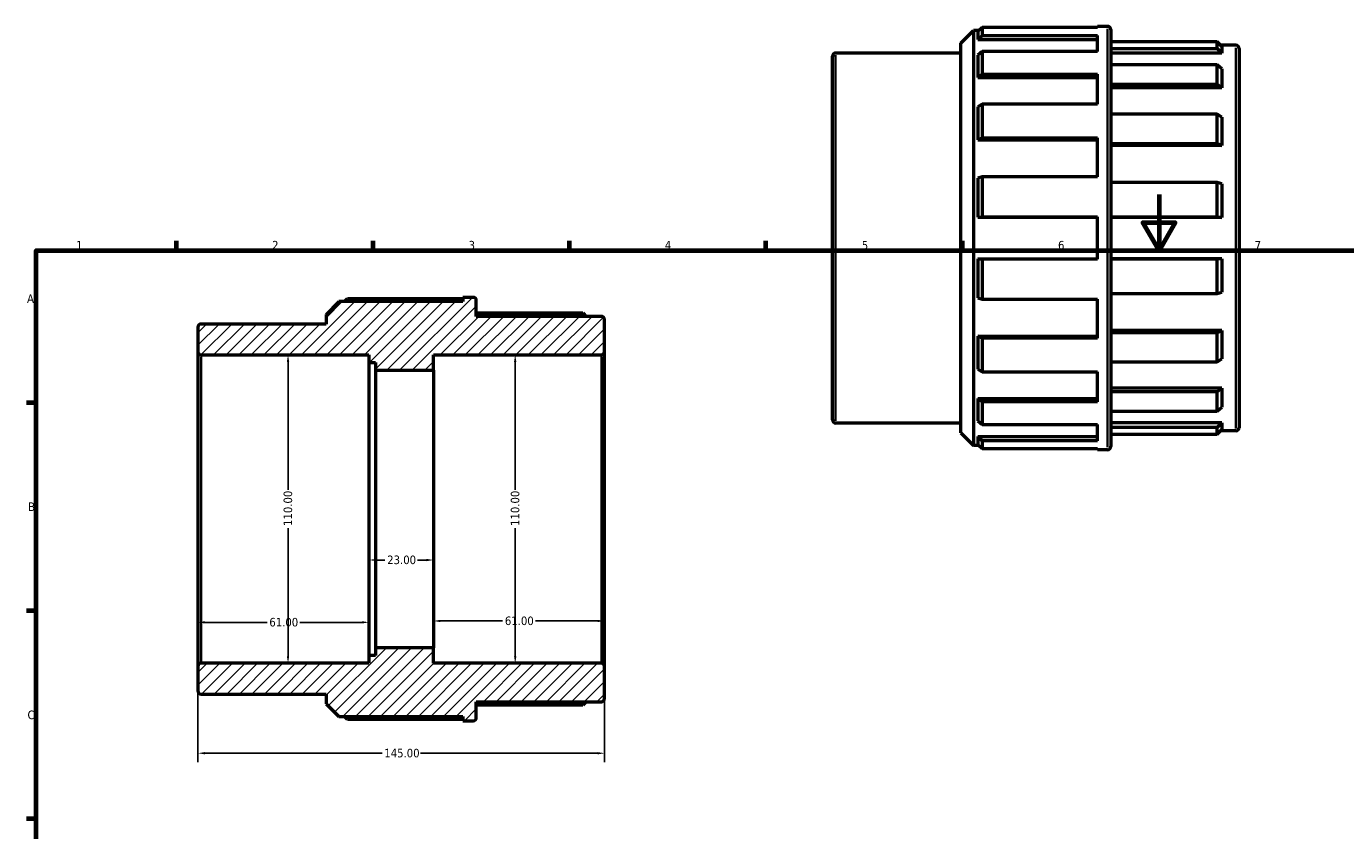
# Model space of a CAD drawing. Header units: millimetres. Extents: x 0 to 903, y -41 to 757.
# Tile 2 of 4: x 17 to 487, y 367 to 654. Entities that reach past the tile are written whole.
import ezdxf

# ---------------------------------------------------------------- set-up
doc = ezdxf.new("R2010")
doc.units = ezdxf.units.MM
for name, color, linetype, lineweight in [('Border (ANSI)', 7, 'Continuous', 70), ('Dimension (ANSI)', 7, 'Continuous', 25), ('Hatch (ANSI)', 7, 'Continuous', 18), ('Visible (ANSI)', 7, 'Continuous', 50), ('Visible Narrow (ANSI)', 7, 'Continuous', 35)]:
    doc.layers.add(name, color=color, linetype=linetype, lineweight=lineweight)
doc.styles.add('Note Text (ANSI)', font='tahoma.ttf')
doc.dimstyles.new('Default - mm (ANSI)', dxfattribs={"dimtxt": 3.048, "dimasz": 2.5, "dimexe": 3.175, "dimexo": 1.6002, "dimgap": 0.8, "dimtad": 0, "dimtoh": 1, "dimrnd": 1e-08, "dimzin": 4, "dimdsep": 46, "dimtxsty": 'Note Text (ANSI)', "dimcen": 0.09, "dimdle": 10, "dimclrd": 256, "dimclre": 256, "dimclrt": 256, "dimadec": 1, "dimazin": 1, "dimtfac": 1, "dimtofl": 0, "dimtmove": 0, "dimatfit": 3, "dimfxl": 1, "dimtolj": 1, "dimtzin": 4, "dimlwd": -1, "dimlwe": -1, "dimarcsym": 0})

# ---------------------------------------------------------------- blocks, each defined once
blk = doc.blocks.new('Borders Default Border')
at = {"layer": 'Border (ANSI)'}
for p, q in [((70.08, 574), (70.08, 577.45)), ((140.17, 574), (140.17, 577.45)), ((210.25, 574), (210.25, 577.45)), ((280.33, 574), (280.33, 577.45)), ((350.42, 574), (350.42, 577.45)), ((20, 519.75), (16.55, 519.75)), ((20, 445.5), (16.55, 445.5)), ((20, 371.25), (16.55, 371.25))]:
    blk.add_line(p, q, dxfattribs=at)
at = {"layer": 'Border (ANSI)', "flags": 128}
for points in [[(420.5, 594), (420.5, 574), (414.73, 584), (426.27, 584), (420.5, 574)], [(20, 20), (20, 574), (821, 574), (821, 20), (20, 20)]]:
    blk.add_lwpolyline(points, dxfattribs=at)
at = {"layer": 'Border (ANSI)', "char_height": 3.05, "attachment_point": 7, "style": 'Note Text (ANSI)'}
for s, insert in [('1', (34.35, 574.4)), ('2', (104.2, 574.4)), ('3', (174.26, 574.34)), ('4', (244.23, 574.4)), ('5', (314.48, 574.34)), ('6', (384.49, 574.34)), ('7', (454.6, 574.4)), ('A', (16.78, 555.35)), ('B', (17.15, 481.1)), ('C', (16.95, 406.8))]:
    blk.add_mtext(s, dxfattribs=dict(at, insert=insert))
blk = doc.blocks.new('*D7')
at = {"layer": 'Defpoints', "color": 0, "transparency": 16777216}
for p in [(77.74, 425.7), (222.74, 425.7), (222.74, 394.7)]:
    blk.add_point(p, dxfattribs=at)
at = {"layer": 'Dimension (ANSI)', "transparency": 16777216}
for p, q in [((77.74, 424.1), (77.74, 391.52)), ((222.74, 424.1), (222.74, 391.52)), ((80.24, 394.7), (143.4, 394.7)), ((220.24, 394.7), (157.08, 394.7))]:
    blk.add_line(p, q, dxfattribs=at)
for points in [[(80.24, 395.11), (80.24, 394.28), (77.74, 394.7)], [(220.24, 395.11), (220.24, 394.28), (222.74, 394.7)]]:
    blk.add_solid(points, dxfattribs=at)
at = {"layer": 'Dimension (ANSI)', "transparency": 16777216, "insert": (144.2, 396.28), "char_height": 3.048, "attachment_point": 1, "style": 'Note Text (ANSI)'}
blk.add_mtext('\\A1;145.00', dxfattribs=at)
blk = doc.blocks.new('*D8')
at = {"layer": 'Defpoints', "color": 0, "transparency": 16777216}
for p in [(161.74, 481.8), (222.74, 481.8), (161.74, 441.88)]:
    blk.add_point(p, dxfattribs=at)
at = {"layer": 'Dimension (ANSI)', "transparency": 16777216}
for p, q in [((164.24, 441.88), (186.4, 441.88)), ((220.24, 441.88), (198.08, 441.88))]:
    blk.add_line(p, q, dxfattribs=at)
for points in [[(164.24, 442.3), (164.24, 441.47), (161.74, 441.88)], [(220.24, 442.3), (220.24, 441.47), (222.74, 441.88)]]:
    blk.add_solid(points, dxfattribs=at)
at = {"layer": 'Dimension (ANSI)', "transparency": 16777216, "insert": (187.2, 443.47), "char_height": 3.048, "attachment_point": 1, "style": 'Note Text (ANSI)'}
blk.add_mtext('\\A1;61.00', dxfattribs=at)
blk = doc.blocks.new('*D9')
at = {"layer": 'Defpoints', "color": 0, "transparency": 16777216}
for p in [(77.74, 481.8), (138.74, 481.8), (77.74, 441.39)]:
    blk.add_point(p, dxfattribs=at)
at = {"layer": 'Dimension (ANSI)', "transparency": 16777216}
for p, q in [((80.24, 441.39), (102.4, 441.39)), ((136.24, 441.39), (114.08, 441.39))]:
    blk.add_line(p, q, dxfattribs=at)
for points in [[(80.24, 441.8), (80.24, 440.97), (77.74, 441.39)], [(136.24, 441.8), (136.24, 440.97), (138.74, 441.39)]]:
    blk.add_solid(points, dxfattribs=at)
at = {"layer": 'Dimension (ANSI)', "transparency": 16777216, "insert": (103.2, 442.97), "char_height": 3.048, "attachment_point": 1, "style": 'Note Text (ANSI)'}
blk.add_mtext('\\A1;61.00', dxfattribs=at)
blk = doc.blocks.new('*D10')
at = {"layer": 'Defpoints', "color": 0, "transparency": 16777216}
for p in [(138.74, 481.8), (161.74, 481.8), (161.74, 463.62)]:
    blk.add_point(p, dxfattribs=at)
at = {"layer": 'Dimension (ANSI)', "transparency": 16777216}
for p, q in [((141.24, 463.62), (144.43, 463.62)), ((159.24, 463.62), (156.06, 463.62))]:
    blk.add_line(p, q, dxfattribs=at)
for points in [[(141.24, 464.04), (141.24, 463.2), (138.74, 463.62)], [(159.24, 464.04), (159.24, 463.2), (161.74, 463.62)]]:
    blk.add_solid(points, dxfattribs=at)
at = {"layer": 'Dimension (ANSI)', "transparency": 16777216, "insert": (145.23, 465.21), "char_height": 3.048, "attachment_point": 1, "style": 'Note Text (ANSI)'}
blk.add_mtext('\\A1;23.00', dxfattribs=at)
blk = doc.blocks.new('*D11')
at = {"layer": 'Defpoints', "color": 0, "transparency": 16777216}
for p in [(109.86, 536.8), (109.86, 426.8), (109.86, 426.8)]:
    blk.add_point(p, dxfattribs=at)
at = {"layer": 'Dimension (ANSI)', "transparency": 16777216}
for p, q in [((109.86, 534.3), (109.86, 488.64)), ((109.86, 429.3), (109.86, 474.96))]:
    blk.add_line(p, q, dxfattribs=at)
for points in [[(109.45, 534.3), (110.28, 534.3), (109.86, 536.8)], [(109.45, 429.3), (110.28, 429.3), (109.86, 426.8)]]:
    blk.add_solid(points, dxfattribs=at)
at = {"layer": 'Dimension (ANSI)', "transparency": 16777216, "insert": (108.28, 475.76), "char_height": 3.048, "attachment_point": 1, "rotation": 90, "style": 'Note Text (ANSI)'}
blk.add_mtext('\\A1;110.00', dxfattribs=at)
blk = doc.blocks.new('*D13')
at = {"layer": 'Defpoints', "color": 0, "transparency": 16777216}
for p in [(190.89, 536.8), (190.89, 426.8), (191.69, 426.8)]:
    blk.add_point(p, dxfattribs=at)
at = {"layer": 'Dimension (ANSI)', "transparency": 16777216}
for p, q in [((190.89, 534.3), (190.89, 488.64)), ((190.89, 429.3), (190.89, 474.96))]:
    blk.add_line(p, q, dxfattribs=at)
for points in [[(190.47, 534.3), (191.31, 534.3), (190.89, 536.8)], [(190.47, 429.3), (191.31, 429.3), (190.89, 426.8)]]:
    blk.add_solid(points, dxfattribs=at)
at = {"layer": 'Dimension (ANSI)', "transparency": 16777216, "insert": (189.3, 475.76), "char_height": 3.048, "attachment_point": 1, "rotation": 90, "style": 'Note Text (ANSI)'}
blk.add_mtext('\\A1;110.00', dxfattribs=at)

msp = doc.modelspace()

# ---------------------------------------------------------------- hatches: boundary and pattern name
at = {"layer": 'Hatch (ANSI)'}
h = msp.add_hatch(dxfattribs=at)
h.set_pattern_fill('ANSI31', color=256, scale=25.4, style=0)
h.set_pattern_definition([(45, (0, 0), (-2.245064, 2.245064), [])])
edge = h.paths.add_edge_path()
edge.add_line((123.493, 412.336), (128.023, 407.806))
edge.add_line((128.023, 407.806), (172.253, 407.806))
edge.add_line((172.253, 407.806), (172.253, 406.296))
edge.add_line((172.253, 406.296), (175.893, 406.296))
edge.add_ellipse((175.893, 407.396), major_axis=(0, -1.1), ratio=1, start_angle=0, end_angle=90)
edge.add_line((176.993, 407.396), (176.993, 413.046))
edge.add_line((176.993, 413.046), (221.643, 413.046))
edge.add_ellipse((221.643, 414.146), major_axis=(0, -1.1), ratio=1, start_angle=0, end_angle=90)
edge.add_line((222.743, 414.146), (222.743, 425.696))
edge.add_ellipse((221.643, 425.696), major_axis=(1.1, 0), ratio=1, start_angle=0, end_angle=90)
edge.add_line((221.643, 426.796), (161.743, 426.796))
edge.add_line((161.743, 426.796), (161.743, 432.296))
edge.add_line((161.743, 432.296), (141.043, 432.296))
edge.add_line((141.043, 432.296), (141.043, 429.546))
edge.add_line((141.043, 429.546), (138.743, 429.546))
edge.add_line((138.743, 429.546), (138.743, 426.796))
edge.add_line((138.743, 426.796), (78.843, 426.796))
edge.add_ellipse((78.843, 425.696), major_axis=(0, 1.1), ratio=1, start_angle=0, end_angle=90)
edge.add_line((77.743, 425.696), (77.743, 416.896))
edge.add_ellipse((78.843, 416.896), major_axis=(-1.1, 0), ratio=1, start_angle=0, end_angle=90)
edge.add_line((78.843, 415.796), (123.493, 415.796))
edge.add_line((123.493, 415.796), (123.493, 412.336))
edge = h.paths.add_edge_path()
edge.add_line((128.023, 555.786), (123.493, 551.256))
edge.add_line((123.493, 551.256), (123.493, 547.796))
edge.add_line((123.493, 547.796), (78.843, 547.796))
edge.add_ellipse((78.843, 546.696), major_axis=(0, 1.1), ratio=1, start_angle=0, end_angle=90)
edge.add_line((77.743, 546.696), (77.743, 537.896))
edge.add_ellipse((78.843, 537.896), major_axis=(-1.1, 0), ratio=1, start_angle=0, end_angle=90)
edge.add_line((78.843, 536.796), (138.743, 536.796))
edge.add_line((138.743, 536.796), (138.743, 534.046))
edge.add_line((138.743, 534.046), (141.043, 534.046))
edge.add_line((141.043, 534.046), (141.043, 531.296))
edge.add_line((141.043, 531.296), (161.743, 531.296))
edge.add_line((161.743, 531.296), (161.743, 536.796))
edge.add_line((161.743, 536.796), (221.643, 536.796))
edge.add_ellipse((221.643, 537.896), major_axis=(0, -1.1), ratio=1, start_angle=0, end_angle=90)
edge.add_line((222.743, 537.896), (222.743, 549.446))
edge.add_ellipse((221.643, 549.446), major_axis=(1.1, 0), ratio=1, start_angle=0, end_angle=90)
edge.add_line((221.643, 550.546), (176.993, 550.546))
edge.add_line((176.993, 550.546), (176.993, 556.196))
edge.add_ellipse((175.893, 556.196), major_axis=(1.1, 0), ratio=1, start_angle=0, end_angle=90)
edge.add_line((175.893, 557.296), (172.253, 557.296))
edge.add_line((172.253, 557.296), (172.253, 555.786))
edge.add_line((172.253, 555.786), (128.023, 555.786))

# ---------------------------------------------------------------- linework, layer by layer
at = {"layer": 'Visible (ANSI)'}
for p, q in [((349.781, 647.942), (354.311, 652.472)), ((354.311, 652.472), (354.311, 504.492)), ((356.254, 652.472), (354.311, 652.472)), ((357.391, 653.604), (355.881, 652.101)), ((355.881, 652.101), (355.881, 649.329)), ((355.881, 649.329), (357.391, 650.775)), ((355.881, 649.329), (398.541, 649.329)), ((398.541, 653.604), (357.391, 653.604)), ((357.391, 653.604), (357.391, 650.775)), ((357.391, 650.775), (398.541, 650.775)), ((398.541, 653.604), (398.541, 653.982)), ((402.181, 653.982), (398.541, 653.982)), ((398.541, 644.996), (398.541, 650.775)), ((403.281, 652.882), (403.281, 504.082)), ((349.781, 509.022), (349.781, 647.942)), ((357.391, 644.996), (355.881, 643.666)), ((398.541, 644.996), (357.391, 644.996)), ((357.391, 644.996), (357.391, 636.94)), ((441.281, 648.476), (403.281, 648.476)), ((403.281, 646.038), (441.281, 646.038)), ((442.931, 646.836), (441.281, 648.476)), ((441.281, 646.038), (441.281, 648.476)), ((441.281, 646.038), (442.931, 644.454)), ((447.931, 647.232), (442.532, 647.232)), ((442.931, 646.836), (442.931, 644.454)), ((449.031, 646.132), (449.031, 510.832)), ((304.031, 513.582), (304.031, 643.382)), ((349.781, 644.482), (305.131, 644.482)), ((355.881, 643.666), (355.881, 635.771)), ((442.931, 644.454), (403.281, 644.454)), ((441.281, 640.259), (403.281, 640.259)), ((442.931, 638.811), (441.281, 640.259)), ((441.281, 633.314), (441.281, 640.259)), ((355.881, 635.771), (357.391, 636.94)), ((355.881, 635.771), (398.541, 635.771)), ((357.391, 636.94), (398.541, 636.94)), ((398.541, 626.263), (398.541, 636.94)), ((442.931, 638.811), (442.931, 632.029)), ((403.281, 633.314), (441.281, 633.314)), ((442.931, 632.029), (403.281, 632.029)), ((441.281, 633.314), (442.931, 632.029)), ((357.391, 626.263), (355.881, 625.307)), ((398.541, 626.263), (357.391, 626.263)), ((357.391, 626.263), (357.391, 614.205)), ((355.881, 625.307), (355.881, 613.491)), ((441.281, 622.637), (403.281, 622.637)), ((442.931, 621.602), (441.281, 622.637)), ((441.281, 612.243), (441.281, 622.637)), ((442.931, 621.602), (442.931, 611.452)), ((355.881, 613.491), (357.391, 614.205)), ((355.881, 613.491), (398.541, 613.491)), ((357.391, 614.205), (398.541, 614.205)), ((398.541, 600.255), (398.541, 614.205)), ((403.281, 612.243), (441.281, 612.243)), ((441.281, 612.243), (442.931, 611.452)), ((442.931, 611.452), (403.281, 611.452)), ((357.391, 600.255), (355.881, 599.819)), ((355.881, 599.819), (355.881, 585.881)), ((398.541, 600.255), (357.391, 600.255)), ((357.391, 600.255), (357.391, 586.032)), ((441.281, 598.293), (403.281, 598.293)), ((442.931, 597.828), (441.281, 598.293)), ((441.281, 586.032), (441.281, 598.293)), ((442.931, 597.828), (442.931, 585.855)), ((355.881, 585.881), (357.391, 586.032)), ((355.881, 585.881), (398.541, 585.881)), ((357.391, 586.032), (398.541, 586.032)), ((398.541, 570.932), (398.541, 586.032)), ((403.281, 586.032), (441.281, 586.032)), ((442.931, 585.855), (403.281, 585.855)), ((441.281, 586.032), (442.931, 585.855)), ((357.391, 570.932), (355.881, 571.083)), ((355.881, 571.083), (398.541, 571.083)), ((355.881, 571.083), (355.881, 557.145)), ((398.541, 570.932), (357.391, 570.932)), ((357.391, 570.932), (357.391, 556.71)), ((442.931, 571.109), (403.281, 571.109)), ((441.281, 570.932), (403.281, 570.932)), ((442.931, 571.109), (441.281, 570.932)), ((441.281, 558.672), (441.281, 570.932)), ((442.931, 571.109), (442.931, 559.136)), ((128.023, 555.786), (123.493, 551.256)), ((172.253, 555.786), (128.023, 555.786)), ((129.965, 555.786), (131.103, 556.918)), ((131.103, 556.918), (172.253, 556.918)), ((175.893, 557.296), (172.253, 557.296)), ((172.253, 557.296), (172.253, 555.786)), ((176.993, 550.546), (176.993, 556.196)), ((355.881, 557.145), (357.391, 556.71)), ((357.391, 556.71), (398.541, 556.71)), ((398.541, 542.759), (398.541, 556.71)), ((403.281, 558.672), (441.281, 558.672)), ((441.281, 558.672), (442.931, 559.136)), ((123.493, 551.256), (123.493, 547.796)), ((176.993, 551.79), (214.993, 551.79)), ((221.643, 550.546), (176.993, 550.546)), ((214.993, 551.79), (216.244, 550.546)), ((77.743, 546.696), (77.743, 537.896)), ((123.493, 547.796), (78.843, 547.796)), ((222.743, 537.896), (222.743, 549.446)), ((357.391, 542.759), (355.881, 543.474)), ((355.881, 543.474), (398.541, 543.474)), ((355.881, 543.474), (355.881, 531.658)), ((398.541, 542.759), (357.391, 542.759)), ((357.391, 542.759), (357.391, 530.702)), ((442.931, 545.513), (403.281, 545.513)), ((441.281, 544.721), (403.281, 544.721)), ((442.931, 545.513), (441.281, 544.721)), ((441.281, 534.328), (441.281, 544.721)), ((442.931, 545.513), (442.931, 535.363)), ((77.743, 537.896), (77.743, 425.696)), ((78.843, 536.796), (138.743, 536.796)), ((138.743, 536.796), (138.743, 534.046)), ((161.743, 531.296), (161.743, 536.796)), ((161.743, 536.796), (221.643, 536.796)), ((222.743, 425.696), (222.743, 537.896)), ((138.743, 534.046), (141.043, 534.046)), ((138.743, 534.046), (138.743, 429.546)), ((141.043, 534.046), (141.043, 531.296)), ((403.281, 534.328), (441.281, 534.328)), ((441.281, 534.328), (442.931, 535.363)), ((141.043, 531.296), (161.743, 531.296)), ((141.043, 531.296), (141.043, 432.296)), ((161.743, 531.296), (161.743, 432.296)), ((355.881, 531.658), (357.391, 530.702)), ((357.391, 530.702), (398.541, 530.702)), ((398.541, 520.025), (398.541, 530.702)), ((442.931, 524.936), (403.281, 524.936)), ((441.281, 523.65), (403.281, 523.65)), ((442.931, 524.936), (441.281, 523.65)), ((441.281, 516.706), (441.281, 523.65)), ((442.931, 524.936), (442.931, 518.153)), ((357.391, 520.025), (355.881, 521.194)), ((355.881, 521.194), (398.541, 521.194)), ((355.881, 521.194), (355.881, 513.299)), ((398.541, 520.025), (357.391, 520.025)), ((357.391, 520.025), (357.391, 511.968)), ((441.281, 516.706), (442.931, 518.153)), ((355.881, 513.299), (357.391, 511.968)), ((403.281, 516.706), (441.281, 516.706)), ((349.781, 512.482), (305.131, 512.482)), ((349.781, 509.022), (354.311, 504.492)), ((357.391, 511.968), (398.541, 511.968)), ((398.541, 506.19), (398.541, 511.968)), ((442.931, 512.51), (403.281, 512.51)), ((441.281, 510.927), (403.281, 510.927)), ((403.281, 508.488), (441.281, 508.488)), ((442.931, 512.51), (441.281, 510.927)), ((441.281, 508.488), (441.281, 510.927)), ((441.281, 508.488), (442.931, 510.129)), ((447.931, 509.732), (442.532, 509.732)), ((442.931, 512.51), (442.931, 510.129)), ((356.254, 504.492), (354.311, 504.492)), ((357.391, 506.19), (355.881, 507.636)), ((355.881, 507.636), (398.541, 507.636)), ((355.881, 507.636), (355.881, 504.863)), ((355.881, 504.863), (357.391, 503.361)), ((398.541, 506.19), (357.391, 506.19)), ((357.391, 506.19), (357.391, 503.361)), ((357.391, 503.361), (398.541, 503.361)), ((398.541, 502.982), (398.541, 503.361)), ((402.181, 502.982), (398.541, 502.982)), ((141.043, 429.546), (138.743, 429.546)), ((138.743, 429.546), (138.743, 426.796)), ((161.743, 432.296), (141.043, 432.296)), ((141.043, 432.296), (141.043, 429.546)), ((161.743, 426.796), (161.743, 432.296)), ((77.743, 425.696), (77.743, 416.896)), ((138.743, 426.796), (78.843, 426.796)), ((221.643, 426.796), (161.743, 426.796)), ((222.743, 414.146), (222.743, 425.696)), ((78.843, 415.796), (123.493, 415.796)), ((123.493, 415.796), (123.493, 412.336)), ((123.493, 412.336), (128.023, 407.806)), ((176.993, 407.396), (176.993, 413.046)), ((176.993, 413.046), (221.643, 413.046)), ((214.993, 411.802), (176.993, 411.802)), ((216.244, 413.046), (214.993, 411.802)), ((128.023, 407.806), (172.253, 407.806)), ((131.103, 406.675), (129.965, 407.806)), ((172.253, 406.675), (131.103, 406.675)), ((172.253, 407.806), (172.253, 406.296)), ((172.253, 406.296), (175.893, 406.296))]:
    msp.add_line(p, q, dxfattribs=at)
for centre, start, end in [((402.181, 652.882), 0, 90), ((447.931, 646.132), 0, 90), ((305.131, 643.382), 90, 180), ((175.893, 556.196), 0, 90), ((221.643, 549.446), 0, 90), ((78.843, 546.696), 90, 180), ((78.843, 537.896), 180, 270), ((221.643, 537.896), 270, 0), ((305.131, 513.582), 180, 270), ((447.931, 510.832), 270, 0), ((402.181, 504.082), 270, 0), ((78.843, 425.696), 90, 180), ((221.643, 425.696), 0, 90), ((78.843, 416.896), 180, 270), ((221.643, 414.146), 270, 0), ((175.893, 407.396), 270, 0)]:
    msp.add_arc(centre, 1.1, start, end, dxfattribs=at)
at = {"layer": 'Visible Narrow (ANSI)'}
for p, q in [((402.181, 503.912), (402.181, 653.053)), ((447.931, 510.579), (447.931, 646.386)), ((305.131, 643.67), (305.131, 513.295)), ((78.843, 427.473), (78.843, 536.119)), ((221.643, 536.119), (221.643, 427.473))]:
    msp.add_line(p, q, dxfattribs=at)

# ---------------------------------------------------------------- block references
msp.add_blockref('Borders Default Border', (0, 0))

# ---------------------------------------------------------------- dimensions: what is measured, and where the dimension line sits
at = {"layer": 'Dimension (ANSI)'}
for base, p1, p2, angle, picture, middle in [((109.863, 426.796), (109.863, 536.796), (109.863, 426.796), 270, '*D11', (109.863, 481.796)), ((190.889, 426.796), (190.889, 536.796), (191.693, 426.796), 270, '*D13', (190.889, 481.796)), ((161.743, 441.882), (222.743, 481.796), (161.743, 481.796), 180, '*D8', (192.243, 441.882))]:
    dim = msp.add_linear_dim(base=base, p1=p1, p2=p2, angle=angle, dimstyle='Default - mm (ANSI)', override={"dimtoh": 0, "dimdec": 2, "dimse1": 1, "dimse2": 1, "dimtp": 0, "dimtm": 0, "dimtdec": 2, "dimatfit": 1}, dxfattribs=at)
    dim.commit()
    dim.dimension.update_dxf_attribs({"geometry": picture, "text_midpoint": middle, "dimtype": 160})
for base, p1, p2, override, picture, middle in [((77.743, 441.388), (138.743, 481.796), (77.743, 481.796), {"dimtoh": 0, "dimdec": 2, "dimse1": 1, "dimse2": 1, "dimtp": 0, "dimtm": 0, "dimtdec": 2, "dimatfit": 1}, '*D9', (108.243, 441.388)), ((161.743, 463.622), (138.743, 481.796), (161.743, 481.796), {"dimtoh": 0, "dimdec": 2, "dimse1": 1, "dimse2": 1, "dimtp": 0, "dimtm": 0, "dimtdec": 2, "dimatfit": 1}, '*D10', (150.243, 463.622)), ((222.743, 394.698), (77.743, 425.696), (222.743, 425.696), {"dimtoh": 0, "dimdec": 2, "dimtp": 0, "dimtm": 0, "dimtdec": 2, "dimatfit": 1}, '*D7', (150.243, 394.698))]:
    dim = msp.add_linear_dim(base=base, p1=p1, p2=p2, dimstyle='Default - mm (ANSI)', override=override, dxfattribs=at)
    dim.commit()
    dim.dimension.update_dxf_attribs({"geometry": picture, "text_midpoint": middle, "dimtype": 160})

doc.saveas('drawing.dxf')
